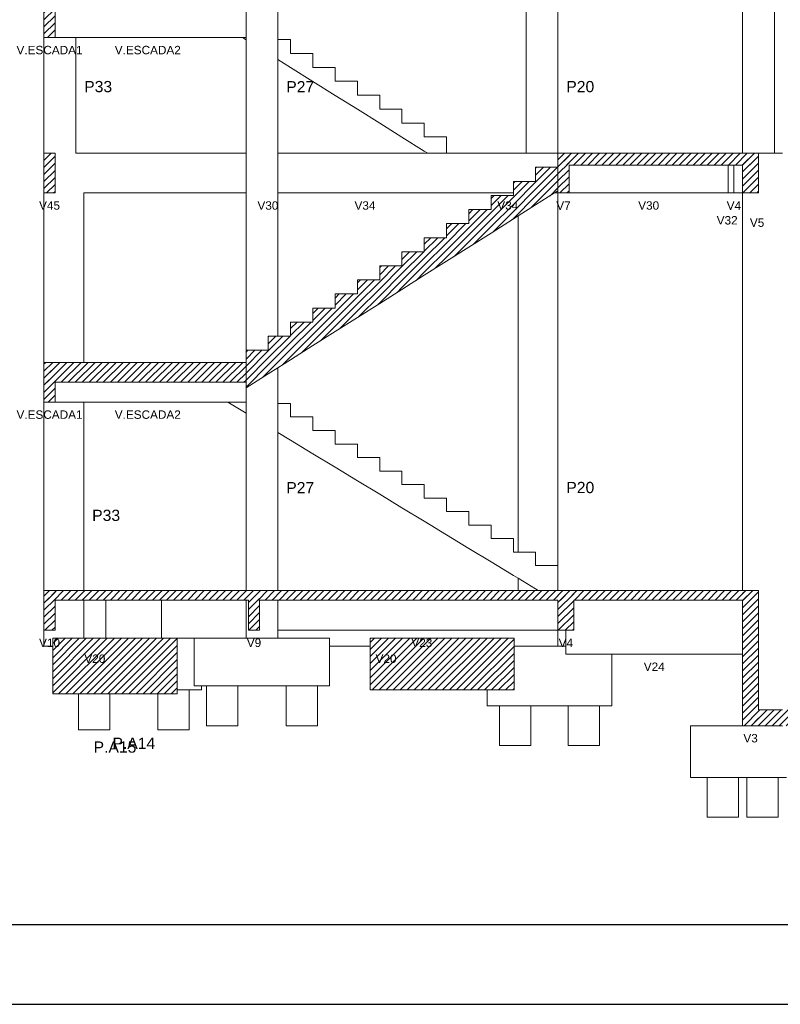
# Model space of a CAD drawing. Header units: millimetres. Extents: x 10 to 1250, y -62 to 528.
# Tile 174 of 256: x 59 to 68, y 262 to 275. Entities that reach past the tile are written whole.
import ezdxf

# ---------------------------------------------------------------- set-up
doc = ezdxf.new("R2010")
doc.units = ezdxf.units.MM
doc.header["$LTSCALE"] = 0.05
for name, color, linetype, lineweight in [('FO-Cotas', 5, 'Continuous', 5), ('FO-Níveis', 9, 'Continuous', 5), ('FO-Pilares pré-moldados', 3, 'Continuous', 20), ('FO-Seção das fundações', 9, 'Continuous', 5), ('FO-Títulos', 7, 'Continuous', 5)]:
    doc.layers.add(name, color=color, linetype=linetype, lineweight=lineweight)
doc.layers.add('FOLHA_PADRÃO', color=7, linetype='Continuous')
doc.styles.add('Arial', font='arial.ttf')
pattern_1 = [(45, (-127.84726, -34.92108), (-0.08838835, 0.08838835), [])]

# ---------------------------------------------------------------- blocks, each defined once
blk = doc.blocks.new('A1EST. 1500')
at = {"layer": 'FOLHA_PADRÃO', "color": 1, "linetype": 'Continuous'}
blk.add_line((0, 0), (150.008, 0), dxfattribs=at)
at = {"layer": 'FOLHA_PADRÃO', "color": 6, "linetype": 'Continuous'}
blk.add_lwpolyline([(149, 58.4), (149, 1), (1, 1), (1, 58.4), (149, 58.4)], dxfattribs=at)
blk = doc.blocks.new('BBBBB')
at = {"layer": 'FO-Níveis', "linetype": 'Continuous'}
h = blk.add_hatch(dxfattribs=at)
h.set_pattern_fill('ANSI31', color=256, style=0)
h.set_pattern_definition(pattern_1)
h.paths.add_polyline_path([(-29.8391, 21.4921), (-29.5591, 21.4921), (-29.5591, 22.4921), (-29.8391, 22.4921), (-29.8391, 21.4921)])
h = blk.add_hatch(dxfattribs=at)
h.set_pattern_fill('ANSI31', color=256, style=0)
h.set_pattern_definition(pattern_1)
h.paths.add_polyline_path([(-29.8385, 17.5821), (-29.5585, 17.5821), (-29.5585, 18.5821), (-29.8385, 18.5821), (-29.8385, 17.5821)])
h = blk.add_hatch(dxfattribs=at)
h.set_pattern_fill('ANSI31', color=256, style=0)
h.set_pattern_definition(pattern_1)
h.paths.add_polyline_path([(-16.9191, 18.2821), (-11.8751, 18.2821), (-11.8751, 18.5821), (-16.9191, 18.5821), (-16.9191, 18.2821)])
h = blk.add_hatch(dxfattribs=at)
h.set_pattern_fill('ANSI31', color=256, style=0)
h.set_pattern_definition(pattern_1)
h.paths.add_polyline_path([(-16.9191, 17.5821), (-16.6391, 17.5821), (-16.6391, 18.5821), (-16.9191, 18.5821), (-16.9191, 17.5821)])
h = blk.add_hatch(dxfattribs=at)
h.set_pattern_fill('ANSI31', color=256, style=0)
h.set_pattern_definition(pattern_1)
h.paths.add_polyline_path([(-12.2751, 17.5821), (-11.8751, 17.5821), (-11.8751, 18.5821), (-12.2751, 18.5821), (-12.2751, 17.5821)])
h = blk.add_hatch(dxfattribs=at)
h.set_pattern_fill('ANSI31', color=256, style=0)
h.set_pattern_definition(pattern_1)
h.paths.add_polyline_path([(-16.9191, 17.6366), (-17.4791, 17.2826), (-17.4791, 18.2281), (-16.9191, 18.2281), (-16.9191, 17.6366)])
h = blk.add_hatch(dxfattribs=at)
h.set_pattern_fill('ANSI31', color=256, style=0)
h.set_pattern_definition(pattern_1)
h.paths.add_polyline_path([(-17.4791, 17.2826), (-18.0391, 16.9286), (-18.0391, 17.8741), (-17.4791, 17.8741), (-17.4791, 17.2826)])
h = blk.add_hatch(dxfattribs=at)
h.set_pattern_fill('ANSI31', color=256, style=0)
h.set_pattern_definition(pattern_1)
h.paths.add_polyline_path([(-18.0391, 16.9286), (-18.5991, 16.5746), (-18.5991, 17.5201), (-18.0391, 17.5201), (-18.0391, 16.9286)])
h = blk.add_hatch(dxfattribs=at)
h.set_pattern_fill('ANSI31', color=256, style=0)
h.set_pattern_definition(pattern_1)
h.paths.add_polyline_path([(-18.5991, 16.5746), (-19.1591, 16.2206), (-19.1591, 17.1661), (-18.5991, 17.1661), (-18.5991, 16.5746)])
h = blk.add_hatch(dxfattribs=at)
h.set_pattern_fill('ANSI31', color=256, style=0)
h.set_pattern_definition(pattern_1)
h.paths.add_polyline_path([(-19.1591, 16.2206), (-19.7191, 15.8666), (-19.7191, 16.8121), (-19.1591, 16.8121), (-19.1591, 16.2206)])
h = blk.add_hatch(dxfattribs=at)
h.set_pattern_fill('ANSI31', color=256, style=0)
h.set_pattern_definition(pattern_1)
h.paths.add_polyline_path([(-19.7191, 15.8666), (-20.2791, 15.5126), (-20.2791, 16.4581), (-19.7191, 16.4581), (-19.7191, 15.8666)])
h = blk.add_hatch(dxfattribs=at)
h.set_pattern_fill('ANSI31', color=256, style=0)
h.set_pattern_definition(pattern_1)
h.paths.add_polyline_path([(-20.2791, 15.5126), (-20.8391, 15.1586), (-20.8391, 16.1041), (-20.2791, 16.1041), (-20.2791, 15.5126)])
h = blk.add_hatch(dxfattribs=at)
h.set_pattern_fill('ANSI31', color=256, style=0)
h.set_pattern_definition(pattern_1)
h.paths.add_polyline_path([(-20.8391, 15.1586), (-21.3991, 14.8046), (-21.3991, 15.7501), (-20.8391, 15.7501), (-20.8391, 15.1586)])
h = blk.add_hatch(dxfattribs=at)
h.set_pattern_fill('ANSI31', color=256, style=0)
h.set_pattern_definition(pattern_1)
h.paths.add_polyline_path([(-21.3991, 14.8046), (-21.9591, 14.4506), (-21.9591, 15.3961), (-21.3991, 15.3961), (-21.3991, 14.8046)])
h = blk.add_hatch(dxfattribs=at)
h.set_pattern_fill('ANSI31', color=256, style=0)
h.set_pattern_definition(pattern_1)
h.paths.add_polyline_path([(-21.9591, 14.4506), (-22.5191, 14.0966), (-22.5191, 15.0421), (-21.9591, 15.0421), (-21.9591, 14.4506)])
h = blk.add_hatch(dxfattribs=at)
h.set_pattern_fill('ANSI31', color=256, style=0)
h.set_pattern_definition(pattern_1)
h.paths.add_polyline_path([(-22.5191, 14.0966), (-23.0791, 13.7426), (-23.0791, 14.6881), (-22.5191, 14.6881), (-22.5191, 14.0966)])
h = blk.add_hatch(dxfattribs=at)
h.set_pattern_fill('ANSI31', color=256, style=0)
h.set_pattern_definition(pattern_1)
h.paths.add_polyline_path([(-23.0791, 13.7426), (-23.6391, 13.3886), (-23.6391, 14.3341), (-23.0791, 14.3341), (-23.0791, 13.7426)])
h = blk.add_hatch(dxfattribs=at)
h.set_pattern_fill('ANSI31', color=256, style=0)
h.set_pattern_definition(pattern_1)
h.paths.add_polyline_path([(-23.6391, 13.3886), (-24.1991, 13.0346), (-24.1991, 13.9801), (-23.6391, 13.9801), (-23.6391, 13.3886)])
h = blk.add_hatch(dxfattribs=at)
h.set_pattern_fill('ANSI31', color=256, style=0)
h.set_pattern_definition(pattern_1)
h.paths.add_polyline_path([(-24.1991, 13.0346), (-24.7591, 12.6806), (-24.7591, 13.6261), (-24.1991, 13.6261), (-24.1991, 13.0346)])
h = blk.add_hatch(dxfattribs=at)
h.set_pattern_fill('ANSI31', color=256, style=0)
h.set_pattern_definition(pattern_1)
h.paths.add_polyline_path([(-29.8391, 12.8221), (-24.7591, 12.8221), (-24.7591, 13.3221), (-29.8391, 13.3221), (-29.8391, 12.8221)])
h = blk.add_hatch(dxfattribs=at)
h.set_pattern_fill('ANSI31', color=256, style=0)
h.set_pattern_definition(pattern_1)
h.paths.add_polyline_path([(-29.8391, 12.3221), (-29.5591, 12.3221), (-29.5591, 13.3221), (-29.8391, 13.3221), (-29.8391, 12.3221)])
h = blk.add_hatch(dxfattribs=at)
h.set_pattern_fill('ANSI31', color=256, style=0)
h.set_pattern_definition(pattern_1)
h.paths.add_polyline_path([(-29.8391, 7.3421), (-24.4191, 7.3421), (-24.4191, 7.5821), (-29.8391, 7.5821), (-29.8391, 7.3421)])
h = blk.add_hatch(dxfattribs=at)
h.set_pattern_fill('ANSI31', color=256, style=0)
h.set_pattern_definition(pattern_1)
h.paths.add_polyline_path([(-29.8391, 6.5821), (-29.5591, 6.5821), (-29.5591, 7.5821), (-29.8391, 7.5821), (-29.8391, 6.5821)])
h = blk.add_hatch(dxfattribs=at)
h.set_pattern_fill('ANSI31', color=256, style=0)
h.set_pattern_definition(pattern_1)
h.paths.add_polyline_path([(-24.6991, 7.3421), (-16.5191, 7.3421), (-16.5191, 7.5821), (-24.6991, 7.5821), (-24.6991, 7.3421)])
h = blk.add_hatch(dxfattribs=at)
h.set_pattern_fill('ANSI31', color=256, style=0)
h.set_pattern_definition(pattern_1)
h.paths.add_polyline_path([(-24.6991, 6.5821), (-24.4191, 6.5821), (-24.4191, 7.5821), (-24.6991, 7.5821), (-24.6991, 6.5821)])
h = blk.add_hatch(dxfattribs=at)
h.set_pattern_fill('ANSI31', color=256, style=0)
h.set_pattern_definition(pattern_1)
h.paths.add_polyline_path([(-16.9191, 7.3421), (-11.8751, 7.3421), (-11.8751, 7.5821), (-16.9191, 7.5821), (-16.9191, 7.3421)])
h = blk.add_hatch(dxfattribs=at)
h.set_pattern_fill('ANSI31', color=256, style=0)
h.set_pattern_definition(pattern_1)
h.paths.add_polyline_path([(-16.9191, 6.5821), (-16.5191, 6.5821), (-16.5191, 7.5821), (-16.9191, 7.5821), (-16.9191, 6.5821)])
h = blk.add_hatch(dxfattribs=at)
h.set_pattern_fill('ANSI31', color=256, style=0)
h.set_pattern_definition(pattern_1)
h.paths.add_polyline_path([(-12.2751, 4.1821), (-11.8751, 4.1821), (-11.8751, 7.5821), (-12.2751, 7.5821), (-12.2751, 4.1821)])
h = blk.add_hatch(dxfattribs=at)
h.set_pattern_fill('ANSI31', color=256, style=0)
h.set_pattern_definition(pattern_1)
h.paths.add_polyline_path([(-29.6192, 4.9821), (-26.4871, 4.9821), (-26.4871, 6.3821), (-29.6192, 6.3821), (-29.6192, 4.9821)])
h = blk.add_hatch(dxfattribs=at)
h.set_pattern_fill('ANSI31', color=256, style=0)
h.set_pattern_definition(pattern_1)
h.paths.add_polyline_path([(-21.6374, 5.0821), (-18.0208, 5.0821), (-18.0208, 6.3821), (-21.6374, 6.3821), (-21.6374, 5.0821)])
h = blk.add_hatch(dxfattribs=at)
h.set_pattern_fill('ANSI31', color=256, style=0)
h.set_pattern_definition(pattern_1)
h.paths.add_polyline_path([(-12.2751, 4.1821), (-7.648, 4.1821), (-7.648, 4.5821), (-12.2751, 4.5821), (-12.2751, 4.1821)])
at = {"layer": 'FO-Cotas'}
for p, q in [((-23.9591, 21.4421), (-23.9591, 22.4921)), ((-17.7191, 22.4921), (-17.7191, 18.5821)), ((-16.9191, 18.5821), (-16.9191, 22.4921)), ((-12.2751, 22.4921), (-12.2751, 18.5821)), ((-11.4751, 18.5821), (-11.4751, 22.4921)), ((-24.7591, 22.1421), (-24.7591, 21.7921)), ((-24.7591, 21.7921), (-24.7591, 21.4921)), ((-29.8391, 21.4921), (-29.8391, 18.5821)), ((-29.5591, 21.4921), (-29.0391, 21.4921)), ((-29.0391, 18.5821), (-29.0391, 21.4921)), ((-29.0391, 21.4921), (-24.8451, 21.4921)), ((-24.8451, 21.4921), (-24.7591, 21.4383)), ((-24.8451, 21.4921), (-24.7591, 21.4921)), ((-24.7591, 21.4921), (-24.7591, 21.4383)), ((-24.7591, 21.4383), (-24.7591, 18.5821)), ((-23.6391, 21.4421), (-23.9591, 21.4421)), ((-23.9591, 20.9383), (-23.9591, 21.4421)), ((-23.6391, 21.0921), (-23.6391, 21.4421)), ((-23.0791, 21.0921), (-23.6391, 21.0921)), ((-23.0791, 20.7421), (-23.0791, 21.0921)), ((-23.9591, 20.9383), (-23.6391, 20.7383)), ((-23.9591, 18.5821), (-23.9591, 20.9383)), ((-23.6391, 20.7383), (-23.0791, 20.3883)), ((-22.5191, 20.7421), (-23.0791, 20.7421)), ((-22.5191, 20.3921), (-22.5191, 20.7421)), ((-23.0791, 20.3883), (-22.5191, 20.0383)), ((-21.9591, 20.3921), (-22.5191, 20.3921)), ((-21.9591, 20.0421), (-21.9591, 20.3921)), ((-22.5191, 20.0383), (-21.9591, 19.6883)), ((-21.3991, 20.0421), (-21.9591, 20.0421)), ((-21.3991, 19.6921), (-21.3991, 20.0421)), ((-21.9591, 19.6883), (-21.3991, 19.3383)), ((-20.8391, 19.6921), (-21.3991, 19.6921)), ((-20.8391, 19.3421), (-20.8391, 19.6921)), ((-21.3991, 19.3383), (-20.8391, 18.9883)), ((-20.2791, 19.3421), (-20.8391, 19.3421)), ((-20.2791, 18.9921), (-20.2791, 19.3421)), ((-20.8391, 18.9883), (-20.2791, 18.6383)), ((-19.7191, 18.9921), (-20.2791, 18.9921)), ((-19.7191, 18.5821), (-19.7191, 18.9921)), ((-28.8391, 18.5821), (-29.0391, 18.5821)), ((-24.7591, 18.5821), (-28.8391, 18.5821)), ((-24.7591, 18.5821), (-24.7591, 17.7421)), ((-20.9251, 18.5821), (-23.9591, 18.5821)), ((-23.9591, 17.7421), (-23.9591, 18.5821)), ((-20.7251, 18.5821), (-20.9251, 18.5821)), ((-20.5251, 18.5821), (-20.7251, 18.5821)), ((-20.1891, 18.5821), (-20.5251, 18.5821)), ((-20.2791, 18.6383), (-20.1891, 18.5821)), ((-19.7191, 18.5821), (-20.1891, 18.5821)), ((-19.5791, 18.5821), (-19.7191, 18.5821)), ((-19.4391, 18.5821), (-19.5791, 18.5821)), ((-17.9191, 18.5821), (-19.4391, 18.5821)), ((-17.7191, 18.5821), (-17.9191, 18.5821)), ((-16.9191, 18.5821), (-17.7191, 18.5821)), ((-11.4751, 18.5821), (-11.8751, 18.5821)), ((-11.2751, 18.5821), (-11.4751, 18.5821)), ((-12.6351, 18.2821), (-12.6351, 17.5821)), ((-12.4951, 18.2821), (-12.4951, 17.5821)), ((-24.7591, 17.7421), (-24.7591, 17.5821)), ((-23.9591, 17.5821), (-23.9591, 17.7421)), ((-29.8391, 17.5821), (-29.8391, 16.8021)), ((-28.8391, 17.5821), (-24.7591, 17.5821)), ((-28.8391, 16.8021), (-28.8391, 17.5821)), ((-24.7591, 17.5821), (-24.7591, 16.8021)), ((-23.9591, 17.5821), (-20.9251, 17.5821)), ((-23.9591, 16.8021), (-23.9591, 17.5821)), ((-20.9251, 17.5821), (-20.7251, 17.5821)), ((-20.7251, 17.5821), (-20.5251, 17.5821)), ((-20.5251, 17.5821), (-19.7191, 17.5821)), ((-19.7191, 17.5821), (-19.5791, 17.5821)), ((-19.5791, 17.5821), (-19.4391, 17.5821)), ((-19.4391, 17.5821), (-18.0391, 17.5821)), ((-17.0053, 17.5821), (-16.9191, 17.5821)), ((-16.9191, 16.8021), (-16.9191, 17.5821)), ((-16.6391, 17.5821), (-12.6351, 17.5821)), ((-12.6351, 17.5821), (-12.4951, 17.5821)), ((-12.4951, 17.5821), (-12.3551, 17.5821)), ((-12.3551, 17.5821), (-12.2751, 17.5821)), ((-12.2751, 17.5821), (-12.2751, 16.8021)), ((-17.9191, 17.0045), (-17.9191, 16.8021)), ((-29.8391, 16.8021), (-29.8391, 15.8821)), ((-28.8391, 15.8821), (-28.8391, 16.8021)), ((-24.7591, 16.8021), (-24.7591, 15.8821)), ((-23.9591, 15.8821), (-23.9591, 16.8021)), ((-17.9191, 16.8021), (-17.9191, 15.8821)), ((-16.9191, 15.8821), (-16.9191, 16.8021)), ((-12.2751, 16.8021), (-12.2751, 15.8821)), ((-29.8391, 15.8821), (-29.8391, 13.3221)), ((-28.8391, 13.3221), (-28.8391, 15.8821)), ((-24.7591, 15.8821), (-24.7591, 13.6261)), ((-23.9591, 13.9801), (-23.9591, 15.8821)), ((-17.9191, 15.8821), (-17.9191, 13.3221)), ((-16.9191, 13.3221), (-16.9191, 15.8821)), ((-12.2751, 15.8821), (-12.2751, 13.3221)), ((-23.9591, 12.2881), (-23.9591, 13.1863)), ((-17.9191, 13.3221), (-17.9191, 8.5481)), ((-16.9191, 8.2081), (-16.9191, 13.3221)), ((-12.2751, 13.3221), (-12.2751, 7.5821)), ((-24.7591, 12.6806), (-24.7591, 12.6281)), ((-24.7591, 12.6281), (-24.7591, 12.3221)), ((-29.8391, 12.3221), (-29.8391, 10.5821)), ((-29.5591, 12.3221), (-28.8391, 12.3221)), ((-28.8391, 7.5821), (-28.8391, 12.3221)), ((-28.8391, 12.3221), (-25.2185, 12.3221)), ((-25.2185, 12.3221), (-24.7591, 12.0432)), ((-25.2185, 12.3221), (-24.7591, 12.3221)), ((-24.7591, 12.3221), (-24.7591, 12.0432)), ((-23.6391, 12.2881), (-23.9591, 12.2881)), ((-23.9591, 11.5575), (-23.9591, 12.2881)), ((-23.6391, 11.9481), (-23.6391, 12.2881)), ((-24.7591, 12.0432), (-24.7591, 7.5821)), ((-23.0791, 11.9481), (-23.6391, 11.9481)), ((-23.0791, 11.6081), (-23.0791, 11.9481)), ((-23.9591, 11.5575), (-23.6391, 11.3632)), ((-23.9591, 7.5821), (-23.9591, 11.5575)), ((-22.5191, 11.6081), (-23.0791, 11.6081)), ((-22.5191, 11.2681), (-22.5191, 11.6081)), ((-23.6391, 11.3632), (-23.0791, 11.0232)), ((-21.9591, 11.2681), (-22.5191, 11.2681)), ((-21.9591, 10.9281), (-21.9591, 11.2681)), ((-23.0791, 11.0232), (-22.5191, 10.6832)), ((-21.3991, 10.9281), (-21.9591, 10.9281)), ((-21.3991, 10.5881), (-21.3991, 10.9281)), ((-22.5191, 10.6832), (-21.9591, 10.3432)), ((-29.8391, 10.5821), (-29.8391, 9.5821)), ((-20.8391, 10.5881), (-21.3991, 10.5881)), ((-20.8391, 10.2481), (-20.8391, 10.5881)), ((-21.9591, 10.3432), (-21.3991, 10.0032)), ((-20.2791, 10.2481), (-20.8391, 10.2481)), ((-20.2791, 9.9081), (-20.2791, 10.2481)), ((-21.3991, 10.0032), (-20.8391, 9.6632)), ((-19.7191, 9.9081), (-20.2791, 9.9081)), ((-19.7191, 9.5681), (-19.7191, 9.9081)), ((-20.8391, 9.6632), (-20.2791, 9.3232)), ((-29.8391, 9.5821), (-29.8391, 7.5821)), ((-19.1591, 9.5681), (-19.7191, 9.5681)), ((-19.1591, 9.2281), (-19.1591, 9.5681)), ((-20.2791, 9.3232), (-19.7191, 8.9832)), ((-18.5991, 9.2281), (-19.1591, 9.2281)), ((-18.5991, 8.8881), (-18.5991, 9.2281)), ((-19.7191, 8.9832), (-19.1591, 8.6432)), ((-18.0391, 8.8881), (-18.5991, 8.8881)), ((-18.0391, 8.5481), (-18.0391, 8.8881)), ((-19.1591, 8.6432), (-18.5991, 8.3032)), ((-17.9191, 8.5481), (-18.0391, 8.5481)), ((-17.4791, 8.5481), (-17.9191, 8.5481)), ((-17.4791, 8.2081), (-17.4791, 8.5481)), ((-18.5991, 8.3032), (-18.0391, 7.9632)), ((-16.9191, 8.2081), (-17.4791, 8.2081)), ((-16.9191, 7.5821), (-16.9191, 8.2081)), ((-18.0391, 7.9632), (-17.9191, 7.8903)), ((-17.9191, 7.8903), (-17.9191, 7.5821)), ((-17.9191, 7.8903), (-17.4791, 7.6232)), ((-17.4791, 7.6232), (-17.4115, 7.5821)), ((-28.8391, 7.3421), (-28.8391, 6.3821)), ((-28.2803, 7.3421), (-28.2803, 6.3821)), ((-26.8803, 6.3821), (-26.8803, 7.3421)), ((-24.7591, 7.3421), (-24.7591, 6.3821)), ((-23.9591, 6.5821), (-23.9591, 7.3421)), ((-29.8391, 6.5821), (-29.8391, 6.1821)), ((-23.9591, 6.5821), (-20.8651, 6.5821)), ((-23.9591, 6.3821), (-23.9591, 6.5821)), ((-20.8651, 6.5821), (-20.7251, 6.5821)), ((-20.7251, 6.5821), (-20.5851, 6.5821)), ((-20.5851, 6.5821), (-17.9191, 6.5821)), ((-17.9191, 6.5821), (-16.9191, 6.5821)), ((-16.9191, 6.1821), (-16.9191, 6.5821)), ((-16.7191, 6.5821), (-16.7191, 6.1821)), ((-26.0591, 6.3821), (-26.4871, 6.3821)), ((-26.0591, 6.3821), (-26.0591, 6.1821)), ((-25.8803, 6.3821), (-26.0591, 6.3821)), ((-24.7591, 6.3821), (-25.8803, 6.3821)), ((-24.5591, 6.3821), (-24.7591, 6.3821)), ((-23.9591, 6.3821), (-24.5591, 6.3821)), ((-22.6591, 6.3821), (-23.9591, 6.3821)), ((-22.6591, 6.1821), (-22.6591, 6.3821)), ((-29.6192, 6.1821), (-29.8391, 6.1821)), ((-26.0591, 6.1821), (-26.0591, 5.1821)), ((-22.6591, 6.1821), (-21.6374, 6.1821)), ((-22.6591, 5.1821), (-22.6591, 6.1821)), ((-17.9191, 6.1821), (-18.0208, 6.1821)), ((-16.9191, 6.1821), (-17.9191, 6.1821)), ((-16.7191, 6.1821), (-16.9191, 6.1821)), ((-16.7191, 6.1821), (-16.7191, 5.9821)), ((-16.7191, 5.9821), (-15.5644, 5.9821)), ((-15.5644, 4.6821), (-15.5644, 5.9821)), ((-15.5644, 5.9821), (-12.2751, 5.9821)), ((-28.9742, 4.0821), (-28.9742, 4.9821)), ((-28.1864, 4.9821), (-28.1864, 4.0821)), ((-26.9742, 4.0821), (-26.9742, 4.9821)), ((-26.1864, 5.0821), (-26.4871, 5.0821)), ((-26.1864, 5.0821), (-26.1864, 4.0821)), ((-25.8803, 5.0821), (-26.1864, 5.0821)), ((-25.8803, 5.1821), (-26.0591, 5.1821)), ((-25.8803, 5.0821), (-25.8803, 5.1821)), ((-25.753, 5.1821), (-25.8803, 5.1821)), ((-25.753, 4.1821), (-25.753, 5.1821)), ((-24.9652, 5.1821), (-25.753, 5.1821)), ((-24.9652, 5.1821), (-24.9652, 4.1821)), ((-23.753, 5.1821), (-24.9652, 5.1821)), ((-23.753, 4.1821), (-23.753, 5.1821)), ((-22.9652, 5.1821), (-23.753, 5.1821)), ((-22.9652, 5.1821), (-22.9652, 4.1821)), ((-22.6591, 5.1821), (-22.9652, 5.1821)), ((-18.6964, 5.0821), (-18.6964, 4.6821)), ((-18.3904, 4.6821), (-18.6964, 4.6821)), ((-18.3904, 3.6821), (-18.3904, 4.6821)), ((-17.6025, 4.6821), (-18.3904, 4.6821)), ((-17.6025, 4.6821), (-17.6025, 3.6821)), ((-16.6583, 4.6821), (-17.6025, 4.6821)), ((-16.6583, 3.6821), (-16.6583, 4.6821)), ((-15.8705, 4.6821), (-16.6583, 4.6821)), ((-15.8705, 4.6821), (-15.8705, 3.6821)), ((-15.5644, 4.6821), (-15.8705, 4.6821)), ((-28.1864, 4.0821), (-28.9742, 4.0821)), ((-26.1864, 4.0821), (-26.9742, 4.0821)), ((-24.9652, 4.1821), (-25.753, 4.1821)), ((-22.9652, 4.1821), (-23.753, 4.1821)), ((-13.5834, 4.1821), (-13.5834, 2.8821)), ((-12.2751, 4.1821), (-13.5834, 4.1821)), ((-17.6025, 3.6821), (-18.3904, 3.6821)), ((-15.8705, 3.6821), (-16.6583, 3.6821)), ((-13.169, 2.8821), (-13.5834, 2.8821)), ((-13.169, 1.8821), (-13.169, 2.8821)), ((-12.3812, 2.8821), (-13.169, 2.8821)), ((-12.3812, 2.8821), (-12.3812, 1.8821)), ((-12.169, 2.8821), (-12.3812, 2.8821)), ((-12.169, 1.8821), (-12.169, 2.8821)), ((-11.3812, 2.8821), (-12.169, 2.8821)), ((-11.3812, 2.8821), (-11.3812, 1.8821)), ((-11.169, 2.8821), (-11.3812, 2.8821)), ((-12.3812, 1.8821), (-13.169, 1.8821)), ((-11.3812, 1.8821), (-12.169, 1.8821))]:
    blk.add_line(p, q, dxfattribs=at)
at = {"layer": 'FO-Títulos'}
for p, q in [((-29.8391, 22.1921), (-29.8391, 21.4921)), ((-29.5591, 21.4921), (-29.5591, 22.1921)), ((-29.8391, 21.4921), (-29.6991, 21.4921)), ((-29.6991, 21.4921), (-29.5591, 21.4921)), ((-29.8385, 18.5821), (-29.8385, 17.7421)), ((-29.5591, 18.5821), (-29.8385, 18.5821)), ((-29.5585, 18.5821), (-29.5591, 18.5821)), ((-29.5585, 17.7421), (-29.5585, 18.5821)), ((-16.9191, 18.5821), (-16.9191, 18.2821)), ((-16.7791, 18.5821), (-16.9191, 18.5821)), ((-16.6391, 18.5821), (-16.7791, 18.5821)), ((-12.6351, 18.5821), (-16.6391, 18.5821)), ((-12.4951, 18.5821), (-12.6351, 18.5821)), ((-12.3551, 18.5821), (-12.4951, 18.5821)), ((-12.2751, 18.5821), (-12.3551, 18.5821)), ((-12.0751, 18.5821), (-12.2751, 18.5821)), ((-11.8751, 18.5821), (-12.0751, 18.5821)), ((-11.8751, 18.2821), (-11.8751, 18.5821)), ((-17.4791, 18.2281), (-16.9191, 18.2281)), ((-17.4791, 17.8741), (-17.4791, 18.2281)), ((-16.9191, 18.2821), (-16.9191, 18.2281)), ((-16.9191, 18.2281), (-16.9191, 17.7421)), ((-16.6391, 17.5821), (-16.6391, 18.2821)), ((-16.6391, 18.2821), (-12.6351, 18.2821)), ((-12.6351, 18.2821), (-12.4951, 18.2821)), ((-12.4951, 18.2821), (-12.3551, 18.2821)), ((-12.3551, 18.2821), (-12.2751, 18.2821)), ((-12.2751, 18.2821), (-12.2751, 17.7421)), ((-11.8751, 17.7421), (-11.8751, 18.2821)), ((-18.0391, 17.8741), (-17.9191, 17.8741)), ((-18.0391, 17.5821), (-18.0391, 17.8741)), ((-17.9191, 17.8741), (-17.4791, 17.8741)), ((-29.8385, 17.7421), (-29.8385, 17.5821)), ((-29.5585, 17.5821), (-29.5585, 17.7421)), ((-16.9191, 17.6366), (-17.0053, 17.5821)), ((-16.9191, 17.7421), (-16.9191, 17.6366)), ((-16.9191, 17.6366), (-16.9191, 17.5821)), ((-12.2751, 17.7421), (-12.2751, 17.5821)), ((-11.8751, 17.5821), (-11.8751, 17.7421)), ((-29.8385, 17.5821), (-29.5591, 17.5821)), ((-29.5591, 17.5821), (-29.5585, 17.5821)), ((-18.5991, 17.5201), (-18.0391, 17.5201)), ((-18.5991, 17.1661), (-18.5991, 17.5201)), ((-18.0391, 17.5201), (-18.0391, 17.5821)), ((-17.0053, 17.5821), (-17.4791, 17.2826)), ((-16.9191, 17.5821), (-16.7791, 17.5821)), ((-16.7791, 17.5821), (-16.6391, 17.5821)), ((-12.2751, 17.5821), (-12.0751, 17.5821)), ((-12.0751, 17.5821), (-11.8751, 17.5821)), ((-19.1591, 17.1661), (-18.5991, 17.1661)), ((-19.1591, 16.8121), (-19.1591, 17.1661)), ((-17.4791, 17.2826), (-17.9191, 17.0045)), ((-18.0391, 16.9286), (-18.5991, 16.5746)), ((-17.9191, 17.0045), (-18.0391, 16.9286)), ((-19.7191, 16.8121), (-19.1591, 16.8121)), ((-19.7191, 16.4581), (-19.7191, 16.8121)), ((-20.2791, 16.4581), (-19.7191, 16.4581)), ((-20.2791, 16.1041), (-20.2791, 16.4581)), ((-18.5991, 16.5746), (-19.1591, 16.2206)), ((-20.8391, 15.7501), (-20.8391, 16.1041)), ((-20.8391, 16.1041), (-20.2791, 16.1041)), ((-19.1591, 16.2206), (-19.7191, 15.8666)), ((-19.7191, 15.8666), (-20.2791, 15.5126)), ((-21.3991, 15.7501), (-20.8391, 15.7501)), ((-21.3991, 15.3961), (-21.3991, 15.7501)), ((-21.9591, 15.3961), (-21.3991, 15.3961)), ((-21.9591, 15.0421), (-21.9591, 15.3961)), ((-20.2791, 15.5126), (-20.8391, 15.1586)), ((-20.8391, 15.1586), (-21.3991, 14.8046)), ((-22.5191, 15.0421), (-21.9591, 15.0421)), ((-22.5191, 14.6881), (-22.5191, 15.0421)), ((-23.0791, 14.6881), (-22.5191, 14.6881)), ((-23.0791, 14.3341), (-23.0791, 14.6881)), ((-21.3991, 14.8046), (-21.9591, 14.4506)), ((-21.9591, 14.4506), (-22.5191, 14.0966)), ((-23.6391, 14.3341), (-23.0791, 14.3341)), ((-23.6391, 13.9801), (-23.6391, 14.3341)), ((-24.1991, 13.9801), (-23.9591, 13.9801)), ((-24.1991, 13.6261), (-24.1991, 13.9801)), ((-23.9591, 13.9801), (-23.6391, 13.9801)), ((-22.5191, 14.0966), (-23.0791, 13.7426)), ((-24.7591, 13.6261), (-24.1991, 13.6261)), ((-24.7591, 13.3221), (-24.7591, 13.6261)), ((-23.0791, 13.7426), (-23.6391, 13.3886)), ((-23.6391, 13.3886), (-23.9591, 13.1863)), ((-29.8391, 13.3221), (-29.8391, 12.8221)), ((-29.6991, 13.3221), (-29.8391, 13.3221)), ((-29.5591, 13.3221), (-29.6991, 13.3221)), ((-28.8391, 13.3221), (-29.5591, 13.3221)), ((-24.7591, 13.3221), (-28.8391, 13.3221)), ((-24.7591, 12.9681), (-24.7591, 13.3221)), ((-23.9591, 13.1863), (-24.1991, 13.0346)), ((-24.1991, 13.0346), (-24.7591, 12.6806)), ((-24.7591, 12.8221), (-24.7591, 12.9681)), ((-29.8391, 12.8221), (-29.8391, 12.3221)), ((-29.5591, 12.3221), (-29.5591, 12.8221)), ((-29.5591, 12.8221), (-28.8391, 12.8221)), ((-28.8391, 12.8221), (-25.3191, 12.8221)), ((-25.3191, 12.8221), (-24.7591, 12.8221)), ((-24.7591, 12.6806), (-24.7591, 12.8221)), ((-29.8391, 12.3221), (-29.6991, 12.3221)), ((-29.6991, 12.3221), (-29.5591, 12.3221)), ((-29.8391, 7.5821), (-29.8391, 7.3421)), ((-29.5591, 7.5821), (-29.8391, 7.5821)), ((-29.4391, 7.5821), (-29.5591, 7.5821)), ((-28.8391, 7.5821), (-29.4391, 7.5821)), ((-28.2803, 7.5821), (-28.8391, 7.5821)), ((-26.8803, 7.5821), (-28.2803, 7.5821)), ((-24.7591, 7.5821), (-26.8803, 7.5821)), ((-24.6991, 7.5821), (-24.7591, 7.5821)), ((-24.5591, 7.5821), (-24.6991, 7.5821)), ((-24.4191, 7.5821), (-24.5591, 7.5821)), ((-23.9591, 7.5821), (-24.4191, 7.5821)), ((-20.8651, 7.5821), (-23.9591, 7.5821)), ((-20.7251, 7.5821), (-20.8651, 7.5821)), ((-20.5851, 7.5821), (-20.7251, 7.5821)), ((-17.9191, 7.5821), (-20.5851, 7.5821)), ((-17.4115, 7.5821), (-17.9191, 7.5821)), ((-16.9191, 7.5821), (-17.4115, 7.5821)), ((-16.7191, 7.5821), (-16.9191, 7.5821)), ((-16.5191, 7.5821), (-16.7191, 7.5821)), ((-12.7151, 7.5821), (-16.5191, 7.5821)), ((-12.5151, 7.5821), (-12.7151, 7.5821)), ((-12.3151, 7.5821), (-12.5151, 7.5821)), ((-12.2751, 7.5821), (-12.3151, 7.5821)), ((-12.0751, 7.5821), (-12.2751, 7.5821)), ((-11.8751, 7.5821), (-12.0751, 7.5821)), ((-11.8751, 7.3421), (-11.8751, 7.5821)), ((-29.8391, 7.3421), (-29.8391, 6.5821)), ((-29.5591, 6.5821), (-29.5591, 7.3421)), ((-29.5591, 7.3421), (-29.4391, 7.3421)), ((-29.4391, 7.3421), (-28.8391, 7.3421)), ((-28.8391, 7.3421), (-28.2803, 7.3421)), ((-28.2803, 7.3421), (-26.8803, 7.3421)), ((-26.8803, 7.3421), (-24.7591, 7.3421)), ((-24.7591, 7.3421), (-24.6991, 7.3421)), ((-24.6991, 7.3421), (-24.6991, 6.5821)), ((-24.4191, 6.5821), (-24.4191, 7.3421)), ((-24.4191, 7.3421), (-23.9591, 7.3421)), ((-23.9591, 7.3421), (-20.8651, 7.3421)), ((-20.8651, 7.3421), (-20.7251, 7.3421)), ((-20.7251, 7.3421), (-20.5851, 7.3421)), ((-20.5851, 7.3421), (-17.9191, 7.3421)), ((-17.9191, 7.3421), (-17.0162, 7.3421)), ((-17.0162, 7.3421), (-16.9191, 7.3421)), ((-16.9191, 7.3421), (-16.9191, 7.2832)), ((-16.9191, 7.2832), (-16.9191, 6.5821)), ((-16.5191, 6.5821), (-16.5191, 7.3421)), ((-16.5191, 7.3421), (-12.7151, 7.3421)), ((-12.7151, 7.3421), (-12.5151, 7.3421)), ((-12.5151, 7.3421), (-12.3151, 7.3421)), ((-12.3151, 7.3421), (-12.2751, 7.3421)), ((-12.2751, 7.3421), (-12.2751, 6.5821)), ((-11.8751, 6.5821), (-11.8751, 7.3421)), ((-29.8391, 6.5821), (-29.5591, 6.5821)), ((-24.6991, 6.5821), (-24.5591, 6.5821)), ((-24.5591, 6.5821), (-24.4191, 6.5821)), ((-16.9191, 6.5821), (-16.7191, 6.5821)), ((-16.7191, 6.5821), (-16.5191, 6.5821)), ((-12.2751, 6.5821), (-12.2751, 6.3821)), ((-11.8751, 6.3821), (-11.8751, 6.5821)), ((-29.6192, 6.3821), (-29.6192, 6.1821)), ((-29.2803, 6.3821), (-29.6192, 6.3821)), ((-28.8391, 6.3821), (-29.2803, 6.3821)), ((-28.2803, 6.3821), (-28.8391, 6.3821)), ((-26.8803, 6.3821), (-28.2803, 6.3821)), ((-26.4871, 6.3821), (-26.8803, 6.3821)), ((-26.4871, 6.1821), (-26.4871, 6.3821)), ((-21.6374, 6.3821), (-21.6374, 6.1821)), ((-20.7251, 6.3821), (-21.6374, 6.3821)), ((-18.0208, 6.3821), (-20.7251, 6.3821)), ((-18.0208, 6.1821), (-18.0208, 6.3821)), ((-12.2751, 6.3821), (-12.2751, 5.9821)), ((-11.8751, 4.5821), (-11.8751, 6.3821)), ((-29.6192, 6.1821), (-29.6192, 4.9821)), ((-26.4871, 5.0821), (-26.4871, 6.1821)), ((-21.6374, 6.1821), (-21.6374, 5.0821)), ((-18.0208, 5.0821), (-18.0208, 6.1821)), ((-12.2751, 5.9821), (-12.2751, 4.5821)), ((-28.9742, 4.9821), (-29.6192, 4.9821)), ((-28.1864, 4.9821), (-28.9742, 4.9821)), ((-26.9742, 4.9821), (-28.1864, 4.9821)), ((-26.4871, 4.9821), (-26.9742, 4.9821)), ((-26.4871, 4.9821), (-26.4871, 5.0821)), ((-18.6964, 5.0821), (-21.6374, 5.0821)), ((-18.0208, 5.0821), (-18.6964, 5.0821)), ((-12.2751, 4.5821), (-12.2751, 4.1821)), ((-11.2751, 4.5821), (-11.8751, 4.5821)), ((-12.2751, 4.1821), (-11.8751, 4.1821)), ((-11.8751, 4.1821), (-11.2751, 4.1821))]:
    blk.add_line(p, q, dxfattribs=at)
at = {"layer": 'FO-Pilares pré-moldados', "char_height": 0.2824, "line_spacing_factor": 0.798, "style": 'Arial'}
for s, insert, attachment_point in [('P33', (-28.8273, 20.1135), 7), ('P27', (-23.7473, 20.1135), 7), ('P20', (-16.7073, 20.1135), 7), ('P27', (-23.7473, 10.0285), 7), ('P20', (-16.7073, 10.0285), 7), ('P33', (-28.6273, 9.3285), 7), ('P.A14', (-27.5803, 3.5995), 8), ('P.A15', (-28.0532, 3.4995), 8)]:
    blk.add_mtext(s, dxfattribs=dict(at, insert=insert, attachment_point=attachment_point))
at = {"layer": 'FO-Seção das fundações', "char_height": 0.2118, "attachment_point": 8, "line_spacing_factor": 0.798, "style": 'Arial'}
for s, insert in [('V.ESCADA1', (-29.6991, 21.0685)), ('V.ESCADA2', (-27.2291, 21.0685)), ('V45', (-29.6985, 17.1585)), ('V30', (-24.2091, 17.1585)), ('V34', (-21.7691, 17.1585)), ('V34', (-18.1791, 17.1585)), ('V7', (-16.7791, 17.1585)), ('V30', (-14.6371, 17.1585)), ('V4', (-12.4951, 17.1585)), ('V32', (-12.6638, 16.7867)), ('V5', (-11.9118, 16.7279)), ('V.ESCADA1', (-29.6991, 11.8985)), ('V.ESCADA2', (-27.2291, 11.8985)), ('V10', (-29.6991, 6.1585)), ('V9', (-24.5591, 6.1585)), ('V23', (-20.3391, 6.1585)), ('V4', (-16.7191, 6.1585)), ('V20', (-28.5597, 5.7585)), ('V20', (-21.2391, 5.7585)), ('V24', (-14.4971, 5.5585)), ('V3', (-12.0751, 3.7585))]:
    blk.add_mtext(s, dxfattribs=dict(at, insert=insert))

msp = doc.modelspace()

# ---------------------------------------------------------------- block references
msp.add_blockref('A1EST. 1500', (10.3174, 262.4885))
at = {"xscale": 0.5, "yscale": 0.5, "zscale": 0.5}
msp.add_blockref('BBBBB', (74.0628, 263.9016), dxfattribs=at)

doc.saveas('drawing.dxf')
